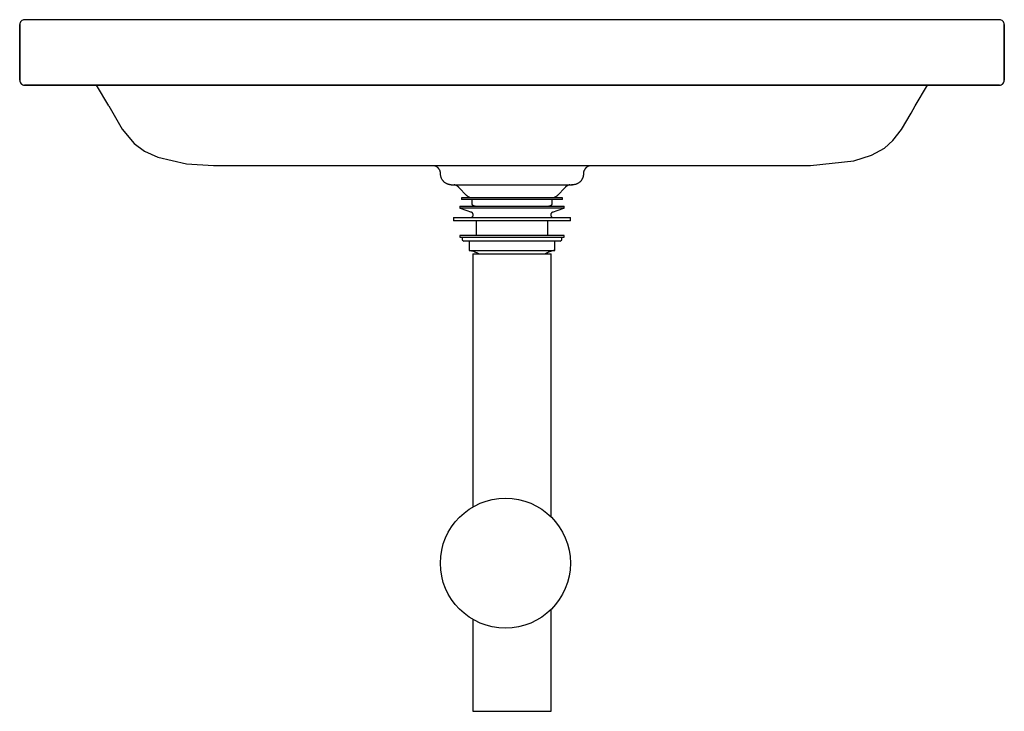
# Model space of a CAD drawing. Header units: millimetres. Extents: x -300 to 300, y 478 to 900.
import ezdxf

# ---------------------------------------------------------------- set-up
doc = ezdxf.new("R2010")
doc.units = ezdxf.units.MM
doc.layers.add('Acier chromé', color=7, linetype='Continuous', true_color=0x787878)
doc.layers.add('Kaldewei', color=7, linetype='Continuous', true_color=0xffffff)

msp = doc.modelspace()

# ---------------------------------------------------------------- linework, layer by layer
at = {"layer": 'Acier chromé'}
for p, q in [((-31.69, 786.18), (-31.69, 785.16)), ((-31.69, 786.18), (31.69, 786.18)), ((-30.69, 791.28), (-30.69, 790.44)), ((0, 791.28), (-30.69, 791.28)), ((0, 790.44), (-30.69, 790.44)), ((-24.39, 790.44), (-24.39, 787.75)), ((30.69, 791.28), (0, 791.28)), ((30.69, 790.44), (0, 790.44)), ((24.39, 787.75), (24.39, 790.44)), ((30.69, 790.44), (30.69, 791.28)), ((31.69, 785.16), (31.69, 786.18)), ((-31.69, 785.16), (-31.6, 785.13)), ((31.69, 785.16), (-31.59, 785.12)), ((-31.59, 785.12), (-24.78, 782.64)), ((24.78, 782.64), (31.59, 785.12)), ((31.6, 785.13), (31.69, 785.16)), ((-35.69, 779.33), (-35.69, 777.35)), ((-35.69, 779.33), (35.69, 779.33)), ((35.69, 777.35), (-35.69, 777.35)), ((-21.83, 777.35), (-21.83, 768.35)), ((21.83, 768.35), (21.83, 777.35)), ((35.69, 777.35), (35.69, 779.33)), ((-31.73, 768.35), (-31.73, 767.35)), ((31.73, 768.35), (-31.73, 768.35)), ((31.73, 767.35), (31.73, 768.35)), ((-31.73, 767.35), (31.73, 767.35)), ((-30.45, 767.35), (-30.45, 765.85)), ((-30.45, 765.85), (-29.45, 764.85)), ((29.45, 764.85), (-29.45, 764.85)), ((-26.03, 764.85), (-26.03, 759.28)), ((26.03, 759.28), (26.03, 764.85)), ((29.45, 764.85), (30.45, 765.85)), ((30.45, 765.85), (30.45, 767.35)), ((-26.03, 759.28), (26.03, 759.28)), ((-23.86, 757.13), (-23.86, 602.9)), ((-23.86, 757.13), (23.86, 757.13)), ((23.86, 596.72), (23.86, 757.13)), ((23.86, 478.24), (23.86, 540.46)), ((-23.86, 534.28), (-23.86, 478.24)), ((-23.86, 478.24), (23.86, 478.24))]:
    msp.add_line(p, q, dxfattribs=at)
at = {"layer": 'Acier chromé', "flags": 128}
for points in [[(-22.49, 786.18), (-22.57, 786.18), (-22.65, 786.19), (-22.73, 786.2), (-22.81, 786.22), (-22.89, 786.23), (-22.97, 786.25), (-23.04, 786.28), (-23.12, 786.31), (-23.2, 786.34), (-23.27, 786.37), (-23.34, 786.41), (-23.42, 786.44), (-23.49, 786.49), (-23.55, 786.53), (-23.62, 786.58), (-23.68, 786.63), (-23.75, 786.68), (-23.81, 786.73), (-23.86, 786.79), (-23.92, 786.85), (-23.97, 786.91), (-24.02, 786.98), (-24.07, 787.04), (-24.12, 787.11), (-24.16, 787.18), (-24.2, 787.25), (-24.24, 787.32), (-24.27, 787.4), (-24.3, 787.47), (-24.33, 787.55), (-24.35, 787.63), (-24.37, 787.7), (-24.39, 787.75)], [(24.39, 787.75), (24.37, 787.67), (24.34, 787.59), (24.32, 787.51), (24.29, 787.44), (24.25, 787.36), (24.22, 787.29), (24.18, 787.22), (24.14, 787.15), (24.1, 787.08), (24.05, 787.01), (24, 786.95), (23.95, 786.89), (23.89, 786.83), (23.84, 786.77), (23.78, 786.71), (23.72, 786.66), (23.66, 786.61), (23.59, 786.56), (23.52, 786.51), (23.45, 786.47), (23.38, 786.43), (23.31, 786.39), (23.24, 786.35), (23.16, 786.32), (23.09, 786.29), (23.01, 786.27), (22.93, 786.24), (22.85, 786.23), (22.77, 786.21), (22.69, 786.2), (22.61, 786.19), (22.53, 786.18), (22.45, 786.18)], [(-24.78, 779.33), (-24.71, 779.36), (-24.64, 779.38), (-24.58, 779.41), (-24.52, 779.45), (-24.46, 779.48), (-24.4, 779.52), (-24.34, 779.56), (-24.28, 779.6), (-24.23, 779.65), (-24.18, 779.7), (-24.13, 779.74), (-24.08, 779.8), (-24.03, 779.85), (-23.99, 779.9), (-23.95, 779.96), (-23.91, 780.02), (-23.87, 780.08), (-23.83, 780.14), (-23.8, 780.2), (-23.77, 780.27), (-23.74, 780.33), (-23.72, 780.4), (-23.7, 780.46), (-23.68, 780.53), (-23.66, 780.6), (-23.64, 780.67), (-23.63, 780.74), (-23.62, 780.81), (-23.62, 780.88), (-23.62, 780.95), (-23.62, 781.02), (-23.62, 781.09), (-23.62, 781.16), (-23.63, 781.23), (-23.64, 781.3), (-23.66, 781.37), (-23.67, 781.44), (-23.69, 781.5), (-23.72, 781.57), (-23.74, 781.64), (-23.77, 781.7), (-23.8, 781.77), (-23.83, 781.83), (-23.86, 781.89), (-23.9, 781.95), (-23.94, 782.01), (-23.98, 782.06), (-24.03, 782.12), (-24.07, 782.17), (-24.12, 782.22), (-24.17, 782.27), (-24.23, 782.32), (-24.28, 782.37), (-24.34, 782.41), (-24.39, 782.45), (-24.45, 782.49), (-24.51, 782.52), (-24.58, 782.56), (-24.64, 782.59), (-24.7, 782.62), (-24.77, 782.64), (-24.78, 782.64)], [(24.78, 782.64), (24.71, 782.62), (24.64, 782.59), (24.58, 782.56), (24.52, 782.53), (24.46, 782.49), (24.4, 782.45), (24.34, 782.41), (24.28, 782.37), (24.23, 782.32), (24.18, 782.28), (24.13, 782.23), (24.08, 782.18), (24.03, 782.12), (23.99, 782.07), (23.95, 782.01), (23.91, 781.96), (23.87, 781.9), (23.83, 781.83), (23.8, 781.77), (23.77, 781.71), (23.74, 781.64), (23.72, 781.58), (23.7, 781.51), (23.68, 781.44), (23.66, 781.37), (23.64, 781.31), (23.63, 781.24), (23.62, 781.17), (23.62, 781.1), (23.62, 781.02), (23.62, 780.95), (23.62, 780.88), (23.62, 780.81), (23.63, 780.74), (23.64, 780.67), (23.66, 780.6), (23.67, 780.54), (23.69, 780.47), (23.72, 780.4), (23.74, 780.34), (23.77, 780.27), (23.8, 780.21), (23.83, 780.14), (23.86, 780.08), (23.9, 780.02), (23.94, 779.96), (23.98, 779.91), (24.03, 779.85), (24.07, 779.8), (24.12, 779.75), (24.17, 779.7), (24.23, 779.65), (24.28, 779.61), (24.34, 779.56), (24.39, 779.52), (24.45, 779.49), (24.51, 779.45), (24.58, 779.42), (24.64, 779.39), (24.7, 779.36), (24.77, 779.33), (24.78, 779.33)], [(-20.16, 757.13), (-20.74, 757.46), (-21.34, 757.77), (-21.94, 758.05), (-22.56, 758.31), (-23.18, 758.55), (-23.82, 758.76), (-24.46, 758.94), (-25.11, 759.1), (-25.76, 759.23), (-26.03, 759.28)], [(26.03, 759.28), (25.38, 759.16), (24.73, 759.01), (24.08, 758.84), (23.44, 758.64), (22.81, 758.41), (22.19, 758.16), (21.58, 757.89), (20.99, 757.59), (20.4, 757.27), (20.16, 757.13)]]:
    msp.add_lwpolyline(points, dxfattribs=at)
at = {"layer": 'Acier chromé'}
msp.add_circle((-4.02, 568.59), 39.63, dxfattribs=at)
at = {"layer": 'Kaldewei'}
for p, q in [((-300, 897), (-299.97, 863.1)), ((-299.97, 863.1), (-300, 897)), ((297, 900), (-297, 900)), ((297, 900), (-297, 900)), ((300, 897), (299.97, 863.1)), ((299.97, 863.1), (300, 897)), ((-297, 860.06), (297, 860.06)), ((297, 860.06), (-297, 860.06)), ((-245.71, 847.49), (-253.29, 860.06)), ((245.71, 847.49), (253.29, 860.06)), ((-181.88, 810.98), (181.88, 810.98)), ((-47.38, 810.93), (-47.55, 810.97)), ((-47.18, 810.88), (-47.38, 810.93)), ((-46.99, 810.81), (-47.18, 810.88)), ((-46.8, 810.74), (-46.99, 810.81)), ((-46.61, 810.67), (-46.8, 810.74)), ((-46.42, 810.58), (-46.61, 810.67)), ((-46.24, 810.49), (-46.42, 810.58)), ((-46.06, 810.39), (-46.24, 810.49)), ((-45.89, 810.28), (-46.06, 810.39)), ((-45.72, 810.17), (-45.89, 810.28)), ((-45.55, 810.05), (-45.72, 810.17)), ((-45.39, 809.92), (-45.55, 810.05)), ((45.53, 810.03), (45.37, 809.9)), ((45.69, 810.15), (45.53, 810.03)), ((45.86, 810.26), (45.69, 810.15)), ((46.03, 810.37), (45.86, 810.26)), ((46.21, 810.47), (46.03, 810.37)), ((46.39, 810.57), (46.21, 810.47)), ((46.58, 810.65), (46.39, 810.57)), ((46.77, 810.73), (46.58, 810.65)), ((46.96, 810.8), (46.77, 810.73)), ((47.15, 810.87), (46.96, 810.8)), ((47.35, 810.92), (47.15, 810.87)), ((47.55, 810.97), (47.35, 810.92)), ((-45.24, 809.79), (-45.39, 809.92)), ((-45.09, 809.65), (-45.24, 809.79)), ((-44.94, 809.5), (-45.09, 809.65)), ((-44.8, 809.35), (-44.94, 809.5)), ((-44.67, 809.19), (-44.8, 809.35)), ((-44.55, 809.03), (-44.67, 809.19)), ((-44.43, 808.86), (-44.55, 809.03)), ((-44.32, 808.69), (-44.43, 808.86)), ((-44.21, 808.52), (-44.32, 808.69)), ((-44.11, 808.34), (-44.21, 808.52)), ((-44.02, 808.16), (-44.11, 808.34)), ((-43.94, 807.97), (-44.02, 808.16)), ((-43.86, 807.78), (-43.94, 807.97)), ((-43.79, 807.59), (-43.86, 807.78)), ((-43.73, 807.39), (-43.79, 807.59)), ((-43.68, 807.19), (-43.73, 807.39)), ((-43.64, 806.99), (-43.68, 807.19)), ((-43.6, 806.79), (-43.64, 806.99)), ((-43.57, 806.59), (-43.6, 806.79)), ((-43.55, 806.38), (-43.57, 806.59)), ((-43.54, 806.18), (-43.55, 806.38)), ((-43.53, 805.98), (-43.54, 806.18)), ((-43.53, 805.9), (-43.53, 805.98)), ((-43.53, 805.64), (-43.53, 805.9)), ((-43.51, 805.37), (-43.53, 805.64)), ((-43.48, 805.11), (-43.51, 805.37)), ((-43.44, 804.84), (-43.48, 805.11)), ((-43.39, 804.58), (-43.44, 804.84)), ((-43.33, 804.32), (-43.39, 804.58)), ((-43.25, 804.06), (-43.33, 804.32)), ((-43.17, 803.81), (-43.25, 804.06)), ((43.27, 804.13), (43.2, 803.88)), ((43.34, 804.39), (43.27, 804.13)), ((43.4, 804.65), (43.34, 804.39)), ((43.45, 804.91), (43.4, 804.65)), ((43.49, 805.18), (43.45, 804.91)), ((43.51, 805.44), (43.49, 805.18)), ((43.53, 805.71), (43.51, 805.44)), ((43.54, 806.15), (43.53, 805.98)), ((43.53, 805.98), (43.53, 805.71)), ((43.55, 806.35), (43.54, 806.15)), ((43.57, 806.56), (43.55, 806.35)), ((43.59, 806.76), (43.57, 806.56)), ((43.63, 806.96), (43.59, 806.76)), ((43.67, 807.16), (43.63, 806.96)), ((43.72, 807.36), (43.67, 807.16)), ((43.78, 807.56), (43.72, 807.36)), ((43.85, 807.75), (43.78, 807.56)), ((43.93, 807.94), (43.85, 807.75)), ((44.01, 808.13), (43.93, 807.94)), ((44.1, 808.31), (44.01, 808.13)), ((44.19, 808.49), (44.1, 808.31)), ((44.3, 808.67), (44.19, 808.49)), ((44.41, 808.84), (44.3, 808.67)), ((44.53, 809.01), (44.41, 808.84)), ((44.65, 809.17), (44.53, 809.01)), ((44.78, 809.33), (44.65, 809.17)), ((44.92, 809.48), (44.78, 809.33)), ((45.06, 809.62), (44.92, 809.48)), ((45.21, 809.77), (45.06, 809.62)), ((45.37, 809.9), (45.21, 809.77)), ((-43.08, 803.56), (-43.17, 803.81)), ((-42.98, 803.31), (-43.08, 803.56)), ((-42.87, 803.07), (-42.98, 803.31)), ((-42.75, 802.83), (-42.87, 803.07)), ((-42.62, 802.6), (-42.75, 802.83)), ((-42.48, 802.37), (-42.62, 802.6)), ((-42.33, 802.15), (-42.48, 802.37)), ((-42.17, 801.93), (-42.33, 802.15)), ((-42, 801.72), (-42.17, 801.93)), ((-41.83, 801.52), (-42, 801.72)), ((-41.65, 801.33), (-41.83, 801.52)), ((-41.46, 801.14), (-41.65, 801.33)), ((-41.26, 800.96), (-41.46, 801.14)), ((-41.06, 800.79), (-41.26, 800.96)), ((-40.84, 800.62), (-41.06, 800.79)), ((-40.63, 800.47), (-40.84, 800.62)), ((-40.4, 800.32), (-40.63, 800.47)), ((-40.18, 800.18), (-40.4, 800.32)), ((-39.94, 800.05), (-40.18, 800.18)), ((-39.7, 799.94), (-39.94, 800.05)), ((-39.46, 799.83), (-39.7, 799.94)), ((-39.21, 799.73), (-39.46, 799.83)), ((-38.96, 799.64), (-39.21, 799.73)), ((-38.7, 799.56), (-38.96, 799.64)), ((-38.45, 799.49), (-38.7, 799.56)), ((-38.18, 799.43), (-38.45, 799.49)), ((-37.92, 799.39), (-38.18, 799.43)), ((-37.66, 799.35), (-37.92, 799.39)), ((-37.39, 799.32), (-37.66, 799.35)), ((-37.13, 799.31), (-37.39, 799.32)), ((-37.13, 799.31), (35.31, 799.3)), ((-34.99, 799.24), (-35.19, 799.28)), ((-34.79, 799.19), (-34.99, 799.24)), ((-34.59, 799.14), (-34.79, 799.19)), ((-34.39, 799.07), (-34.59, 799.14)), ((-34.2, 799), (-34.39, 799.07)), ((-34.01, 798.92), (-34.2, 799)), ((-33.82, 798.84), (-34.01, 798.92)), ((-33.64, 798.74), (-33.82, 798.84)), ((-33.46, 798.64), (-33.64, 798.74)), ((-33.29, 798.53), (-33.46, 798.64)), ((-33.12, 798.42), (-33.29, 798.53)), ((-32.95, 798.3), (-33.12, 798.42)), ((-32.79, 798.17), (-32.95, 798.3)), ((-32.63, 798.03), (-32.79, 798.17)), ((-32.48, 797.89), (-32.63, 798.03)), ((32.69, 798.08), (32.54, 797.94)), ((32.85, 798.22), (32.69, 798.08)), ((33.01, 798.34), (32.85, 798.22)), ((33.18, 798.46), (33.01, 798.34)), ((33.35, 798.57), (33.18, 798.46)), ((33.53, 798.68), (33.35, 798.57)), ((33.71, 798.78), (33.53, 798.68)), ((33.89, 798.87), (33.71, 798.78)), ((34.08, 798.95), (33.89, 798.87)), ((34.27, 799.03), (34.08, 798.95)), ((34.46, 799.1), (34.27, 799.03)), ((34.66, 799.16), (34.46, 799.1)), ((34.86, 799.21), (34.66, 799.16)), ((35.06, 799.26), (34.86, 799.21)), ((35.31, 799.3), (35.06, 799.26)), ((35.31, 799.3), (35.71, 799.3)), ((35.71, 799.3), (36.04, 799.3)), ((36.04, 799.3), (36.32, 799.3)), ((36.39, 799.3), (36.3, 799.3)), ((36.32, 799.3), (36.54, 799.3)), ((36.59, 799.3), (36.39, 799.3)), ((36.54, 799.3), (36.71, 799.3)), ((36.74, 799.3), (36.59, 799.3)), ((36.71, 799.3), (36.81, 799.3)), ((36.83, 799.3), (36.74, 799.3)), ((36.81, 799.3), (36.86, 799.3)), ((36.86, 799.3), (36.83, 799.3)), ((36.86, 799.3), (36.86, 799.3)), ((36.93, 799.3), (36.86, 799.3)), ((37.2, 799.31), (36.93, 799.3)), ((37.46, 799.33), (37.2, 799.31)), ((37.73, 799.36), (37.46, 799.33)), ((37.99, 799.4), (37.73, 799.36)), ((38.26, 799.45), (37.99, 799.4)), ((38.52, 799.51), (38.26, 799.45)), ((38.77, 799.58), (38.52, 799.51)), ((39.03, 799.66), (38.77, 799.58)), ((39.28, 799.75), (39.03, 799.66)), ((39.52, 799.86), (39.28, 799.75)), ((39.77, 799.97), (39.52, 799.86)), ((40, 800.09), (39.77, 799.97)), ((40.24, 800.22), (40, 800.09)), ((40.47, 800.36), (40.24, 800.22)), ((40.69, 800.51), (40.47, 800.36)), ((40.9, 800.66), (40.69, 800.51)), ((41.11, 800.83), (40.9, 800.66)), ((41.31, 801.01), (41.11, 800.83)), ((41.51, 801.19), (41.31, 801.01)), ((41.7, 801.38), (41.51, 801.19)), ((41.88, 801.57), (41.7, 801.38)), ((42.05, 801.78), (41.88, 801.57)), ((42.21, 801.99), (42.05, 801.78)), ((42.37, 802.21), (42.21, 801.99)), ((42.51, 802.43), (42.37, 802.21)), ((42.65, 802.66), (42.51, 802.43)), ((42.78, 802.89), (42.65, 802.66)), ((42.9, 803.13), (42.78, 802.89)), ((43.01, 803.38), (42.9, 803.13)), ((43.11, 803.62), (43.01, 803.38)), ((43.2, 803.88), (43.11, 803.62)), ((-32.34, 797.75), (-32.48, 797.89)), ((-32.34, 797.75), (-27.73, 792.87)), ((-27.71, 792.84), (-27.73, 792.87)), ((-27.56, 792.7), (-27.71, 792.84)), ((-27.41, 792.56), (-27.56, 792.7)), ((-27.25, 792.42), (-27.41, 792.56)), ((-27.09, 792.29), (-27.25, 792.42)), ((-26.92, 792.17), (-27.09, 792.29)), ((-26.75, 792.05), (-26.92, 792.17)), ((-26.57, 791.94), (-26.75, 792.05)), ((26.77, 792.07), (26.6, 791.96)), ((26.95, 792.19), (26.77, 792.07)), ((27.11, 792.31), (26.95, 792.19)), ((27.28, 792.44), (27.11, 792.31)), ((27.43, 792.57), (27.28, 792.44)), ((27.59, 792.72), (27.43, 792.57)), ((27.73, 792.87), (27.59, 792.72)), ((27.73, 792.87), (32.34, 797.75)), ((32.39, 797.8), (32.34, 797.75)), ((32.54, 797.94), (32.39, 797.8)), ((-26.39, 791.84), (-26.57, 791.94)), ((-26.2, 791.75), (-26.39, 791.84)), ((-26.01, 791.66), (-26.2, 791.75)), ((-25.82, 791.58), (-26.01, 791.66)), ((-25.63, 791.51), (-25.82, 791.58)), ((-25.43, 791.45), (-25.63, 791.51)), ((-25.23, 791.39), (-25.43, 791.45)), ((-25.02, 791.35), (-25.23, 791.39)), ((-24.83, 791.31), (-25.02, 791.35)), ((24.85, 791.31), (24.83, 791.31)), ((25.05, 791.35), (24.85, 791.31)), ((25.26, 791.4), (25.05, 791.35)), ((25.46, 791.46), (25.26, 791.4)), ((25.65, 791.52), (25.46, 791.46)), ((25.85, 791.59), (25.65, 791.52)), ((26.04, 791.67), (25.85, 791.59)), ((26.23, 791.76), (26.04, 791.67)), ((26.42, 791.86), (26.23, 791.76)), ((26.6, 791.96), (26.42, 791.86))]:
    msp.add_line(p, q, dxfattribs=at)
at = {"layer": 'Kaldewei', "flags": 128}
for points in [[(-245.71, 847.49), (-237.54, 833.27), (-230.27, 824.48), (-224.03, 819.92), (-215.89, 816.07), (-198.3, 812.1), (-181.88, 810.98)], [(181.88, 810.98), (208.3, 813.85), (219.09, 817.39), (226.91, 821.72), (232.01, 826.24), (237.36, 833), (243.3, 843), (245.71, 847.49)]]:
    msp.add_lwpolyline(points, dxfattribs=at)
at = {"layer": 'Kaldewei'}
for centre, start, end in [((-297, 897), 90, 180.1994), ((297, 897), 359.8006, 90), ((-296.97, 863.06), 179.26829, 269.46769), ((296.97, 863.06), 270.53231, 0.73171)]:
    msp.add_arc(centre, 3, start, end, dxfattribs=at)

doc.saveas('drawing.dxf')
